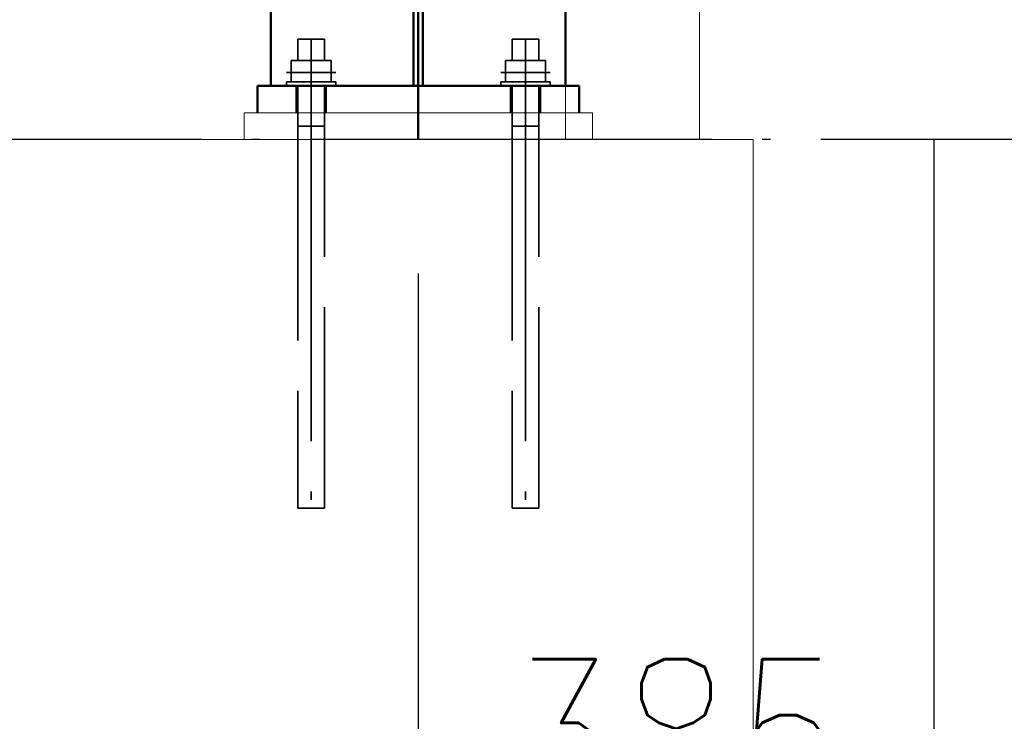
# Paper-space layout 'Layout1' of a CAD drawing. Extents: x -2 to 1033, y -36 to 596.
# Tile 31 of 256: x 274 to 289, y 102 to 113. Entities that reach past the tile are written whole.
import ezdxf

# ---------------------------------------------------------------- set-up
doc = ezdxf.new("R2010")
doc.units = 0
for name, pattern in [('ACAD_ISO02W100', [15, 12, -3]), ('ACAD_ISO04W100', [30.5, 24, -3, 0.5, -3]), ('HP_01_CER_B', [8, 5, -1, 1, -1])]:
    doc.linetypes.add(name, pattern=pattern)
doc.layers.get('0').update_dxf_attribs({"linetype": 'CONTINUOUS'})
doc.layers.get('DEFPOINTS').update_dxf_attribs({"color": 132, "linetype": 'CONTINUOUS'})
for name, color, linetype, lineweight in [('SS_KOTVY', 2, 'CONTINUOUS', 35), ('SS_KOTY', 3, 'CONTINUOUS', 25), ('SS_OSY_025', 7, 'HP_01_CER_B', 25), ('SS_PODKLADY', 9, 'CONTINUOUS', 13), ('SS_PODKLADY_PANELY', 9, 'CONTINUOUS', 13), ('SS_SLOUPY KRAJNÍ', 143, 'CONTINUOUS', 50)]:
    doc.layers.add(name, color=color, linetype=linetype, lineweight=lineweight)
doc.styles.add('ROMANS', font='romans.shx', dxfattribs={"width": 0.8})
doc.dimstyles.new('A-1_(2.5)_50AS', dxfattribs={"dimtxt": 2.5, "dimasz": 2, "dimexe": 1, "dimexo": 2, "dimgap": 0, "dimtad": 0, "dimdec": 1, "dimlfac": 50, "dimrnd": 1, "dimtxsty": 'ROMANS', "dimblk1": 'OBLIQUE', "dimblk2": 'OBLIQUE', "dimsah": 1, "dimcen": 2, "dimclrd": 256, "dimclre": 256, "dimclrt": 256, "dimadec": 1, "dimazin": 2, "dimtfac": 0.714286, "dimtdec": 1, "dimtmove": 0, "dimatfit": 3, "dimldrblk": 'OPEN', "dimfxl": 1, "dimtvp": 1.142857, "dimtfill": 1, "dimtolj": 1, "dimlwd": -1, "dimlwe": -1, "dimarcsym": 0})

# ---------------------------------------------------------------- blocks, each defined once
blk = doc.blocks.new('_Oblique')
at = {"color": 0, "linetype": 'ByBlock', "lineweight": -2}
blk.add_line((-0.5, -0.5), (0.5, 0.5), dxfattribs=at)
blk = doc.blocks.new('*D12')
at = {"layer": 'DEFPOINTS', "color": 0, "transparency": 16777216}
for p in [(164.814, 104.993, -8325), (279.814, 103.633), (279.814, 93.132)]:
    blk.add_point(p, dxfattribs=at)
at = {"layer": 'SS_KOTY', "transparency": 16777216}
for p, q in [((164.814, 102.993), (164.814, 92.132)), ((279.814, 101.633), (279.814, 92.132)), ((164.814, 93.132), (279.814, 93.132))]:
    blk.add_line(p, q, dxfattribs=at)
at = {"layer": 'SS_KOTY', "transparency": 16777216, "xscale": 2, "yscale": 2, "zscale": 2, "rotation": 180}
blk.add_blockref('_Oblique', (164.814, 93.132), dxfattribs=at)
at = {"layer": 'SS_KOTY', "transparency": 16777216, "xscale": 2, "yscale": 2, "zscale": 2}
blk.add_blockref('_Oblique', (279.814, 93.132), dxfattribs=at)
at = {"layer": 'SS_KOTY', "transparency": 16777216, "insert": (222.314, 95.99), "char_height": 2.5, "attachment_point": 5, "style": 'ROMANS', "bg_fill": 3, "box_fill_scale": 1.1, "bg_fill_color": 256, "bg_fill_true_color": 13158600, "bg_fill_transparency": 0}
blk.add_mtext('\\A1;5750', dxfattribs=at)
blk = doc.blocks.new('_OPEN')
at = {"color": 0, "linetype": 'ByBlock'}
for p, q in [((-1, 0.1667), (0, 0)), ((0, 0), (-1, -0.1667)), ((0, 0), (-1, 0))]:
    blk.add_line(p, q, dxfattribs=at)
blk = doc.blocks.new('*D13')
at = {"layer": 'DEFPOINTS', "color": 0, "transparency": 16777216}
for p in [(49.814, 110.993), (279.814, 103.633), (49.814, 87.132)]:
    blk.add_point(p, dxfattribs=at)
at = {"layer": 'SS_KOTY', "transparency": 16777216}
for p, q in [((49.814, 108.993), (49.814, 86.132)), ((279.814, 101.633), (279.814, 86.132)), ((279.814, 87.132), (49.814, 87.132))]:
    blk.add_line(p, q, dxfattribs=at)
at = {"layer": 'SS_KOTY', "transparency": 16777216, "xscale": 2, "yscale": 2, "zscale": 2, "rotation": 180}
blk.add_blockref('_Oblique', (49.814, 87.132), dxfattribs=at)
at = {"layer": 'SS_KOTY', "transparency": 16777216, "xscale": 2, "yscale": 2, "zscale": 2}
blk.add_blockref('_Oblique', (279.814, 87.132), dxfattribs=at)
at = {"layer": 'SS_KOTY', "transparency": 16777216, "insert": (164.814, 89.99), "char_height": 2.5, "attachment_point": 5, "style": 'ROMANS', "bg_fill": 3, "box_fill_scale": 1.1, "bg_fill_color": 256, "bg_fill_true_color": 13158600, "bg_fill_transparency": 0}
blk.add_mtext('\\A1;11500', dxfattribs=at)
blk = doc.blocks.new('*D15')
at = {"layer": 'DEFPOINTS', "color": 0, "transparency": 16777216}
for p in [(287.514, 112.993, -8339.8), (279.814, 110.993), (287.514, 99.132)]:
    blk.add_point(p, dxfattribs=at)
at = {"layer": 'SS_KOTY', "transparency": 16777216}
for p, q in [((287.514, 110.993), (287.514, 98.132)), ((279.814, 108.993), (279.814, 98.132)), ((279.814, 99.132), (287.514, 99.132))]:
    blk.add_line(p, q, dxfattribs=at)
at = {"layer": 'SS_KOTY', "transparency": 16777216, "xscale": 2, "yscale": 2, "zscale": 2, "rotation": 180}
blk.add_blockref('_Oblique', (279.814, 99.132), dxfattribs=at)
at = {"layer": 'SS_KOTY', "transparency": 16777216, "xscale": 2, "yscale": 2, "zscale": 2}
blk.add_blockref('_Oblique', (287.514, 99.132), dxfattribs=at)
at = {"layer": 'SS_KOTY', "transparency": 16777216, "insert": (283.664, 101.99), "char_height": 2.5, "attachment_point": 5, "style": 'ROMANS', "bg_fill": 3, "box_fill_scale": 1.1, "bg_fill_color": 256, "bg_fill_true_color": 13158600, "bg_fill_transparency": 0}
blk.add_mtext('\\A1;385', dxfattribs=at)

psp = doc.layouts.get("Layout1")

# ---------------------------------------------------------------- linework, layer by layer
at = {"layer": 'SS_KOTVY', "color": 1, "linetype": 'Continuous', "ltscale": 0.25}
for p, q in [((278.0297, 112.493), (278.0145, 112.493)), ((278.0145, 112.493), (278.0145, 112.173)), ((278.0731, 112.493), (278.0297, 112.493)), ((278.1379, 112.493), (278.0731, 112.493)), ((278.2145, 112.493), (278.1379, 112.493)), ((278.291, 112.493), (278.2145, 112.493)), ((278.3559, 112.493), (278.291, 112.493)), ((278.3993, 112.493), (278.3559, 112.493)), ((278.4145, 112.493), (278.3993, 112.493)), ((278.4145, 112.173), (278.4145, 112.493)), ((278.2145, 112.173), (277.9148, 112.173)), ((277.9148, 112.173), (277.9148, 111.853)), ((278.5141, 112.173), (278.2145, 112.173)), ((278.2145, 112.173), (278.2145, 111.853)), ((278.5141, 111.853), (278.5141, 112.173)), ((277.8445, 111.853), (277.8516, 111.853)), ((277.8445, 111.853), (277.8445, 111.793)), ((277.8516, 111.853), (277.8727, 111.853)), ((277.8727, 111.853), (277.9068, 111.853)), ((277.9068, 111.853), (277.9529, 111.853)), ((277.9529, 111.853), (278.0089, 111.853)), ((278.0089, 111.853), (278.0729, 111.853)), ((278.0729, 111.853), (278.1423, 111.853)), ((278.1423, 111.853), (278.2145, 111.853)), ((278.2145, 111.853), (278.2867, 111.853)), ((278.2867, 111.853), (278.3561, 111.853)), ((278.3561, 111.853), (278.42, 111.853)), ((278.42, 111.853), (278.4761, 111.853)), ((278.4761, 111.853), (278.5221, 111.853)), ((278.5221, 111.853), (278.5563, 111.853)), ((278.5563, 111.853), (278.5774, 111.853)), ((278.5774, 111.853), (278.5845, 111.853)), ((278.5845, 111.793), (278.5845, 111.853))]:
    psp.add_line(p, q, dxfattribs=at)
at = {"layer": 'SS_KOTVY', "color": 7, "linetype": 'ACAD_ISO04W100', "ltscale": 0.25}
for p, q in [((278.5845, 111.993), (277.8445, 111.993)), ((278.5845, 111.993), (277.8445, 111.993)), ((278.2145, 111.993), (278.2145, 111.993)), ((278.2145, 111.993), (278.2145, 111.993)), ((278.4145, 111.193), (278.0145, 111.193)), ((278.4145, 111.193), (278.0145, 111.193)), ((278.2145, 111.193), (278.2145, 111.193)), ((278.2145, 111.193), (278.2145, 111.193))]:
    psp.add_line(p, q, dxfattribs=at)
at = {"layer": 'SS_KOTVY', "color": 3, "linetype": 'ACAD_ISO02W100', "ltscale": 0.25}
for p, q in [((278.0145, 111.793), (278.0145, 111.393)), ((278.4145, 111.393), (278.4145, 111.793))]:
    psp.add_line(p, q, dxfattribs=at)
at = {"layer": 'SS_SLOUPY KRAJNÍ', "color": 1, "linetype": 'Continuous', "ltscale": 0.25}
for p, q in [((277.6145, 238.7953), (277.6145, 111.793)), ((277.4145, 111.793), (277.4145, 111.393))]:
    psp.add_line(p, q, dxfattribs=at)
at = {"layer": 'SS_SLOUPY KRAJNÍ', "color": 3, "linetype": 'ACAD_ISO02W100', "ltscale": 0.25}
for p, q in [((277.9945, 111.793), (277.9945, 111.393)), ((278.4345, 111.393), (278.4345, 111.793))]:
    psp.add_line(p, q, dxfattribs=at)

# ---------------------------------------------------------------- dimensions: what is measured, and where the dimension line sits
at = {"layer": 'SS_KOTY'}
dim = psp.add_linear_dim(base=(279.8145, 93.1324), p1=(164.8145, 104.993, -8325), p2=(279.8145, 103.633), dimstyle='A-1_(2.5)_50AS', override={"dimtmove": 1}, dxfattribs=at)
dim.commit()
dim.dimension.update_dxf_attribs({"geometry": '*D12', "text_midpoint": (222.3145, 95.9895)})

# ---------------------------------------------------------------- next in the draw order: dimensions: what is measured, and where the dimension line sits
dim = psp.add_linear_dim(base=(49.8145, 87.1324), p1=(279.8145, 103.633), p2=(49.8145, 110.993), dimstyle='A-1_(2.5)_50AS', override={"dimtmove": 1}, dxfattribs=at)
dim.commit()
dim.dimension.update_dxf_attribs({"geometry": '*D13', "text_midpoint": (164.8145, 89.9895)})

# ---------------------------------------------------------------- next in the draw order: linework, layer by layer
at = {"layer": 'SS_KOTVY', "color": 7, "linetype": 'ACAD_ISO04W100', "ltscale": 0.25}
psp.add_line((278.2145, 112.493), (278.2145, 105.493), dxfattribs=at)
psp.add_line((278.2145, 112.493), (278.2145, 105.493), dxfattribs=at)
at = {"layer": 'SS_KOTVY', "color": 3, "linetype": 'ACAD_ISO02W100', "ltscale": 0.25}
for p, q in [((278.0145, 111.393), (278.0145, 110.993)), ((278.4145, 110.993), (278.4145, 111.393)), ((278.0145, 110.993), (278.0145, 105.493)), ((278.4145, 105.493), (278.4145, 110.993)), ((278.0145, 105.493), (278.0183, 105.493)), ((278.0183, 105.493), (278.0297, 105.493)), ((278.0297, 105.493), (278.0482, 105.493)), ((278.0482, 105.493), (278.0731, 105.493)), ((278.0731, 105.493), (278.1034, 105.493)), ((278.1034, 105.493), (278.1379, 105.493)), ((278.1379, 105.493), (278.1755, 105.493)), ((278.1755, 105.493), (278.2145, 105.493)), ((278.2145, 105.493), (278.2535, 105.493)), ((278.2535, 105.493), (278.291, 105.493)), ((278.291, 105.493), (278.3256, 105.493)), ((278.3256, 105.493), (278.3559, 105.493)), ((278.3559, 105.493), (278.3808, 105.493)), ((278.3808, 105.493), (278.3993, 105.493)), ((278.3993, 105.493), (278.4106, 105.493)), ((278.4106, 105.493), (278.4145, 105.493))]:
    psp.add_line(p, q, dxfattribs=at)
at = {"layer": 'SS_PODKLADY', "ltscale": 0.25}
psp.add_line((277.2145, 111.393), (277.2145, 110.993), dxfattribs=at)

# ---------------------------------------------------------------- next in the draw order: dimensions: what is measured, and where the dimension line sits
at = {"layer": 'SS_KOTY'}
dim = psp.add_linear_dim(base=(287.5145, 99.1324), p1=(279.8145, 110.993), p2=(287.5145, 112.993, -8339.8), dimstyle='A-1_(2.5)_50AS', dxfattribs=at)
dim.commit()
dim.dimension.update_dxf_attribs({"geometry": '*D15', "text_midpoint": (283.6645, 101.9895)})

# ---------------------------------------------------------------- next in the draw order: linework, layer by layer
at = {"layer": 'SS_KOTVY', "color": 1, "linetype": 'Continuous', "ltscale": 0.25}
for p, q in [((281.2297, 112.493), (281.2145, 112.493)), ((281.2145, 112.493), (281.2145, 112.173)), ((281.2731, 112.493), (281.2297, 112.493)), ((281.3379, 112.493), (281.2731, 112.493)), ((281.4145, 112.493), (281.3379, 112.493)), ((281.491, 112.493), (281.4145, 112.493)), ((281.5559, 112.493), (281.491, 112.493)), ((281.5993, 112.493), (281.5559, 112.493)), ((281.6145, 112.493), (281.5993, 112.493)), ((281.6145, 112.173), (281.6145, 112.493)), ((281.4145, 112.173), (281.1148, 112.173)), ((281.1148, 112.173), (281.1148, 111.853)), ((281.7141, 112.173), (281.4145, 112.173)), ((281.4145, 112.173), (281.4145, 111.853)), ((281.7141, 111.853), (281.7141, 112.173)), ((281.0445, 111.853), (281.0516, 111.853)), ((281.0445, 111.853), (281.0445, 111.793)), ((281.0516, 111.853), (281.0727, 111.853)), ((281.0727, 111.853), (281.1068, 111.853)), ((281.1068, 111.853), (281.1529, 111.853)), ((281.1529, 111.853), (281.2089, 111.853)), ((281.2089, 111.853), (281.2729, 111.853)), ((281.2729, 111.853), (281.3423, 111.853)), ((281.3423, 111.853), (281.4145, 111.853)), ((281.4145, 111.853), (281.4867, 111.853)), ((281.4867, 111.853), (281.5561, 111.853)), ((281.5561, 111.853), (281.62, 111.853)), ((281.62, 111.853), (281.6761, 111.853)), ((281.6761, 111.853), (281.7221, 111.853)), ((281.7221, 111.853), (281.7563, 111.853)), ((281.7563, 111.853), (281.7774, 111.853)), ((281.7774, 111.853), (281.7845, 111.853)), ((281.7845, 111.793), (281.7845, 111.853))]:
    psp.add_line(p, q, dxfattribs=at)
at = {"layer": 'SS_KOTVY', "color": 7, "linetype": 'ACAD_ISO04W100', "ltscale": 0.25}
for p, q in [((281.4145, 112.493), (281.4145, 105.493)), ((281.4145, 112.493), (281.4145, 105.493)), ((281.7845, 111.993), (281.0445, 111.993)), ((281.7845, 111.993), (281.0445, 111.993)), ((281.4145, 111.993), (281.4145, 111.993)), ((281.4145, 111.993), (281.4145, 111.993)), ((281.6145, 111.193), (281.2145, 111.193)), ((281.6145, 111.193), (281.2145, 111.193)), ((281.4145, 111.193), (281.4145, 111.193)), ((281.4145, 111.193), (281.4145, 111.193))]:
    psp.add_line(p, q, dxfattribs=at)
at = {"layer": 'SS_KOTVY', "color": 3, "linetype": 'ACAD_ISO02W100', "ltscale": 0.25}
for p, q in [((281.2145, 111.793), (281.2145, 111.393)), ((281.6145, 111.393), (281.6145, 111.793)), ((281.2145, 111.393), (281.2145, 110.993)), ((281.6145, 105.493), (281.6145, 111.393)), ((281.2145, 110.993), (281.2145, 105.493)), ((281.2145, 105.493), (281.2183, 105.493)), ((281.2183, 105.493), (281.2297, 105.493)), ((281.2297, 105.493), (281.2482, 105.493)), ((281.2482, 105.493), (281.2731, 105.493)), ((281.2731, 105.493), (281.3034, 105.493)), ((281.3034, 105.493), (281.3379, 105.493)), ((281.3379, 105.493), (281.3755, 105.493)), ((281.3755, 105.493), (281.4145, 105.493)), ((281.4145, 105.493), (281.4535, 105.493)), ((281.4535, 105.493), (281.491, 105.493)), ((281.491, 105.493), (281.5256, 105.493)), ((281.5256, 105.493), (281.5559, 105.493)), ((281.5559, 105.493), (281.5808, 105.493)), ((281.5808, 105.493), (281.5993, 105.493)), ((281.5993, 105.493), (281.6106, 105.493)), ((281.6106, 105.493), (281.6145, 105.493))]:
    psp.add_line(p, q, dxfattribs=at)
at = {"layer": 'SS_OSY_025', "linetype": 'ACAD_ISO04W100', "ltscale": 0.25}
for p, q in [((291.8252, 110.993), (29.2016, 110.993)), ((279.8145, 110.993), (279.8145, 110.993))]:
    psp.add_line(p, q, dxfattribs=at)
at = {"layer": 'SS_PODKLADY', "ltscale": 0.25}
for p, q in [((282.4145, 111.393), (277.2145, 111.393)), ((282.4145, 110.993), (282.4145, 111.393)), ((284.8145, 110.993), (44.8145, 110.993)), ((284.8145, 100.993), (284.8145, 110.993))]:
    psp.add_line(p, q, dxfattribs=at)
at = {"layer": 'SS_PODKLADY_PANELY', "color": 9, "linetype": 'ACAD_ISO02W100', "ltscale": 0.25}
for p, q in [((284.0122, 241.4755), (284.0122, 110.993)), ((282.0122, 110.993), (282.0122, 111.793))]:
    psp.add_line(p, q, dxfattribs=at)
at = {"layer": 'SS_PODKLADY_PANELY', "color": 9, "linetype": 'Continuous', "ltscale": 0.25}
psp.add_line((282.0122, 111.793), (282.0122, 238.8263), dxfattribs=at)
at = {"layer": 'SS_SLOUPY KRAJNÍ', "color": 7, "linetype": 'ACAD_ISO04W100', "ltscale": 0.25}
psp.add_line((279.8145, 110.993), (279.8145, 238.993), dxfattribs=at)
at = {"layer": 'SS_SLOUPY KRAJNÍ', "color": 3, "linetype": 'ACAD_ISO02W100', "ltscale": 0.25}
for p, q in [((279.7445, 111.793), (279.7445, 238.816)), ((279.8845, 111.793), (279.8845, 238.816)), ((281.1945, 111.793), (281.1945, 111.393)), ((281.6345, 111.393), (281.6345, 111.793))]:
    psp.add_line(p, q, dxfattribs=at)
at = {"layer": 'SS_SLOUPY KRAJNÍ', "color": 1, "linetype": 'Continuous', "ltscale": 0.25}
for p, q in [((282.0145, 111.793), (282.0145, 238.7953)), ((277.4145, 111.793), (282.2145, 111.793)), ((282.2145, 111.393), (282.2145, 111.793))]:
    psp.add_line(p, q, dxfattribs=at)

doc.saveas('drawing.dxf')
